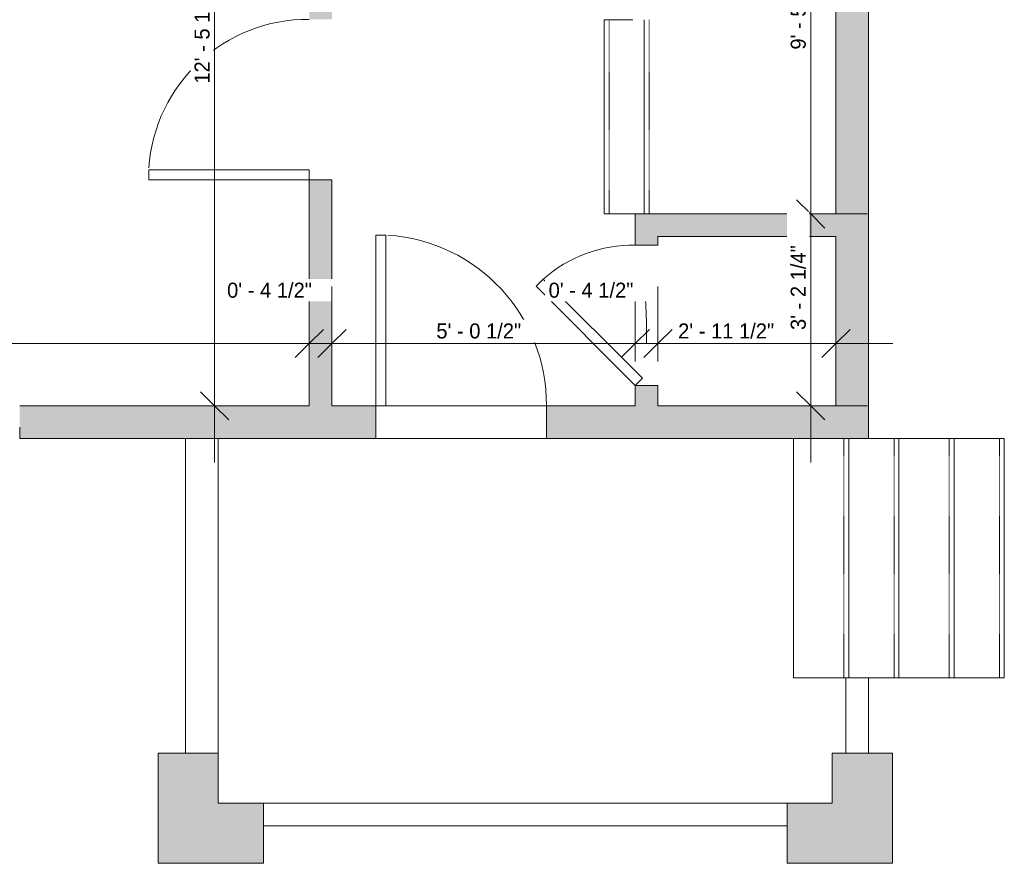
# Model space of a CAD drawing. Header units: inches. Extents: x -243 to 190, y -137 to 471.
# Tile 2 of 5: x -91 to 105, y -137 to 31. Entities that reach past the tile are written whole.
import ezdxf

# ---------------------------------------------------------------- set-up
doc = ezdxf.new("R2010")
doc.units = ezdxf.units.IN
doc.header["$MEASUREMENT"] = 0
doc.linetypes.add('Dash', pattern=[0.23622, 0.11811, -0.11811])
doc.linetypes.add('Overhead', pattern=[0.15625, 0.09375, -0.0625])
for name, color, linetype, lineweight in [('A-ANNO-DIMS', 211, 'Continuous', 9), ('A-ANNO-DIMS-96', 211, 'Continuous', 9), ('A-AREA', 32, 'Continuous', 9), ('A-DOOR', 31, 'Continuous', 9), ('A-FLOR', 192, 'Continuous', 9), ('A-WALL', 90, 'Continuous', 9), ('A-WALL-PATT', 111, 'Continuous', 9), ('S-STRS', 90, 'Continuous', 9)]:
    doc.layers.add(name, color=color, linetype=linetype, lineweight=lineweight)
doc.styles.add('Inter', font='txt', dxfattribs={"height": 3})
doc.dimstyles.new('Linear_-_1_32__Inter__Imperial__SMALL', dxfattribs={"dimscale": 12, "dimtxt": 3.97594, "dimasz": 0.46875, "dimexe": 0.944882, "dimexo": 0.629921, "dimgap": 0, "dimtad": 1, "dimrnd": 0.25, "dimzin": 1, "dimdsep": 46, "dimlunit": 4, "dimtxsty": 'Inter', "dimblk1": 'OBLIQUE', "dimblk2": 'OBLIQUE', "dimsah": 1, "dimcen": 0.09, "dimdle": 0.944882, "dimazin": 0, "dimtfac": 1, "dimtdec": 4, "dimtix": 1, "dimtmove": 0, "dimatfit": 3, "dimfxl": 1, "dimtvp": 1, "dimtfill": 1, "dimfrac": 2, "dimtolj": 1, "dimtzin": 0, "dimarcsym": 2})
doc.dimstyles.new('Linear_-_1_32__Inter__Imperial__SMALL_1', dxfattribs={"dimscale": 12, "dimtxt": 3.97594, "dimasz": 0.46875, "dimexe": 0.944882, "dimexo": 0.629921, "dimgap": 0, "dimtad": 1, "dimrnd": 0.25, "dimzin": 1, "dimdsep": 46, "dimlunit": 4, "dimtxsty": 'Inter', "dimblk1": 'OBLIQUE', "dimblk2": 'OBLIQUE', "dimsah": 1, "dimcen": 0.09, "dimdle": 0.944882, "dimazin": 0, "dimtfac": 1, "dimtdec": 4, "dimtix": 1, "dimtmove": 1, "dimatfit": 3, "dimfxl": 1, "dimtvp": 1, "dimtfill": 1, "dimfrac": 2, "dimtolj": 1, "dimtzin": 0, "dimarcsym": 2})
doc.dimstyles.new('Linear_-_1_32__Inter__Imperial__SMALL_2', dxfattribs={"dimscale": 12, "dimtxt": 3.97594, "dimasz": 0.46875, "dimexe": 0.944882, "dimexo": 0.629921, "dimgap": 0, "dimtad": 1, "dimrnd": 0.25, "dimzin": 1, "dimdsep": 46, "dimlunit": 4, "dimtxsty": 'Inter', "dimblk1": 'OBLIQUE', "dimblk2": 'OBLIQUE', "dimsah": 1, "dimcen": 0.09, "dimdle": 0.944882, "dimazin": 0, "dimtfac": 1, "dimtdec": 4, "dimtix": 1, "dimtmove": 2, "dimatfit": 3, "dimfxl": 1, "dimtvp": 1, "dimtfill": 1, "dimfrac": 2, "dimtolj": 1, "dimtzin": 0, "dimarcsym": 2})

# ---------------------------------------------------------------- blocks, each defined once
blk = doc.blocks.new('Planitar - Single Door_Flush Panel - 2_-10_ x 6_-8_-3078108-102_1 - Main Floor DIM')
at = {"layer": 'A-DOOR', "lineweight": 18}
for p, q in [((15, -3.25), (15, -37.27)), ((17.01, -3.25), (15, -3.25)), ((17.01, -3.25), (17.01, -37.27)), ((17.01, -37.27), (15, -37.27))]:
    blk.add_line(p, q, dxfattribs=at)
at = {"layer": 'A-DOOR'}
blk.add_arc((16.78, -3.55), 33.79, 179.4911, 266.2584, dxfattribs=at)
blk = doc.blocks.new('Planitar - Single Door_Flush Panel - 2_-4_ x 6_-8_ _45-3078109-102_1 - Main Floor DIM')
at = {"layer": 'A-DOOR', "lineweight": 18}
for p, q in [((12.58, -0.83), (-7.22, -20.63)), ((14, -2.25), (12.58, -0.83)), ((14, -2.25), (-5.8, -22.05)), ((-5.8, -22.05), (-7.22, -20.63))]:
    blk.add_line(p, q, dxfattribs=at)
at = {"layer": 'A-DOOR'}
blk.add_arc((13.46, -2.55), 27.46, 179.3828, 221.1649, dxfattribs=at)
blk = doc.blocks.new('Planitar - Single Door_Flush Panel - 2_-8_ x 6_-8_-3078092-102_1 - Main Floor DIM')
at = {"layer": 'A-DOOR', "lineweight": 18}
for p, q in [((14, -2.25), (14, -34.26)), ((16, -2.25), (14, -2.25)), ((16, -2.25), (16, -34.26)), ((16, -34.26), (14, -34.26))]:
    blk.add_line(p, q, dxfattribs=at)
at = {"layer": 'A-DOOR'}
blk.add_arc((15.77, -2.55), 31.78, 179.459, 266.1397, dxfattribs=at)
blk = doc.blocks.new('DIMBLOCK4-102_1 - Main Floor DIM')
at = {"layer": 'A-ANNO-DIMS-96'}
for p, q in [((-232.05, -36.9), (-232.05, -21.98)), ((-33.55, -36.9), (-33.55, -21.98)), ((-243.39, -33.32), (-33.55, -33.32)), ((-232.05, -33.32), (-232.05, -36.9)), ((-33.55, -33.32), (-33.55, -36.9))]:
    blk.add_line(p, q, dxfattribs=at)
at = {"layer": 'A-ANNO-DIMS-96', "lineweight": 35}
for p, q in [((-232.05, -33.32), (-229.23, -30.51)), ((-33.55, -33.32), (-30.73, -30.51)), ((-232.05, -33.32), (-234.86, -36.13)), ((-33.55, -33.32), (-36.36, -36.13))]:
    blk.add_line(p, q, dxfattribs=at)
at = {"layer": 'A-ANNO-DIMS-96', "color": 0, "insert": (-143.23, -29.33), "char_height": 3, "width": 25.0484, "attachment_point": 1, "line_spacing_factor": 0.993985, "style": 'Inter', "bg_fill": 3, "box_fill_scale": 1.25, "bg_fill_color": 256, "bg_fill_true_color": 13158600, "bg_fill_transparency": 0}
blk.add_mtext('16\' - 6 1/2"', dxfattribs=at)
blk = doc.blocks.new('_Oblique')
at = {"color": 0, "linetype": 'ByBlock', "lineweight": -2}
blk.add_line((-0.5, -0.5), (0.5, 0.5), dxfattribs=at)
blk = doc.blocks.new('DIMBLOCK5-102_1 - Main Floor DIM')
at = {"layer": 'A-ANNO-DIMS-96'}
for p, q in [((-33.55, -36.9), (-33.55, -21.98)), ((-29.05, -36.9), (-29.05, -21.98)), ((-33.55, -33.32), (-29.05, -33.32)), ((-33.55, -33.32), (-33.55, -36.9)), ((-29.05, -33.32), (-29.05, -36.9))]:
    blk.add_line(p, q, dxfattribs=at)
at = {"layer": 'A-ANNO-DIMS-96', "lineweight": 35}
for p, q in [((-33.55, -33.32), (-30.73, -30.51)), ((-29.05, -33.32), (-26.23, -30.51)), ((-33.55, -33.32), (-36.36, -36.13)), ((-29.05, -33.32), (-31.86, -36.13))]:
    blk.add_line(p, q, dxfattribs=at)
at = {"layer": 'A-ANNO-DIMS-96', "color": 0, "insert": (-49.94, -21.2), "char_height": 3, "width": 22.7821, "attachment_point": 1, "line_spacing_factor": 0.993985, "style": 'Inter', "bg_fill": 3, "box_fill_scale": 1.25, "bg_fill_color": 256, "bg_fill_true_color": 13158600, "bg_fill_transparency": 0}
blk.add_mtext('0\' - 4 1/2"', dxfattribs=at)
blk = doc.blocks.new('DIMBLOCK6-102_1 - Main Floor DIM')
at = {"layer": 'A-ANNO-DIMS-96'}
for p, q in [((-29.05, -36.9), (-29.05, -21.98)), ((31.45, -36.9), (31.45, -21.98)), ((-29.05, -33.32), (31.45, -33.32)), ((-29.05, -33.32), (-29.05, -36.9)), ((31.45, -33.32), (31.45, -36.9))]:
    blk.add_line(p, q, dxfattribs=at)
at = {"layer": 'A-ANNO-DIMS-96', "lineweight": 35}
for p, q in [((-29.05, -33.32), (-26.23, -30.51)), ((31.45, -33.32), (34.27, -30.51)), ((-29.05, -33.32), (-31.86, -36.13)), ((31.45, -33.32), (28.64, -36.13))]:
    blk.add_line(p, q, dxfattribs=at)
at = {"layer": 'A-ANNO-DIMS-96', "color": 0, "insert": (-8.22, -29.33), "char_height": 3, "width": 22.6032, "attachment_point": 1, "line_spacing_factor": 0.993985, "style": 'Inter', "bg_fill": 3, "box_fill_scale": 1.25, "bg_fill_color": 256, "bg_fill_true_color": 13158600, "bg_fill_transparency": 0}
blk.add_mtext('5\' - 0 1/2"', dxfattribs=at)
blk = doc.blocks.new('DIMBLOCK7-102_1 - Main Floor DIM')
at = {"layer": 'A-ANNO-DIMS-96'}
for p, q in [((31.45, -36.9), (31.45, -21.98)), ((35.95, -36.9), (35.95, -21.98)), ((31.45, -33.32), (35.95, -33.32)), ((31.45, -33.32), (31.45, -36.9)), ((35.95, -33.32), (35.95, -36.9))]:
    blk.add_line(p, q, dxfattribs=at)
at = {"layer": 'A-ANNO-DIMS-96', "lineweight": 35}
for p, q in [((31.45, -33.32), (34.27, -30.51)), ((35.95, -33.32), (38.77, -30.51)), ((31.45, -33.32), (28.64, -36.13)), ((35.95, -33.32), (33.14, -36.13))]:
    blk.add_line(p, q, dxfattribs=at)
at = {"layer": 'A-ANNO-DIMS-96'}
blk.add_ellipse((33.14, -33.32), major_axis=(0, 10.61), ratio=0.052663, start_param=4.712389, end_param=6.283185, dxfattribs=at)
at = {"layer": 'A-ANNO-DIMS-96', "color": 0, "insert": (14.16, -21.2), "char_height": 3, "width": 22.7821, "attachment_point": 1, "line_spacing_factor": 0.993985, "style": 'Inter', "bg_fill": 3, "box_fill_scale": 1.25, "bg_fill_color": 256, "bg_fill_true_color": 13158600, "bg_fill_transparency": 0}
blk.add_mtext('0\' - 4 1/2"', dxfattribs=at)
blk = doc.blocks.new('DIMBLOCK8-102_1 - Main Floor DIM')
at = {"layer": 'A-ANNO-DIMS-96'}
for p, q in [((35.95, -36.9), (35.95, -21.98)), ((71.45, -36.9), (71.45, -21.98)), ((35.95, -33.32), (82.79, -33.32)), ((35.95, -33.32), (35.95, -36.9)), ((71.45, -33.32), (71.45, -36.9))]:
    blk.add_line(p, q, dxfattribs=at)
at = {"layer": 'A-ANNO-DIMS-96', "lineweight": 35}
for p, q in [((35.95, -33.32), (38.77, -30.51)), ((71.45, -33.32), (74.27, -30.51)), ((35.95, -33.32), (33.14, -36.13)), ((71.45, -33.32), (68.64, -36.13))]:
    blk.add_line(p, q, dxfattribs=at)
at = {"layer": 'A-ANNO-DIMS-96', "color": 0, "insert": (39.99, -29.33), "char_height": 3, "width": 24.1538, "attachment_point": 1, "line_spacing_factor": 0.993985, "style": 'Inter', "bg_fill": 3, "box_fill_scale": 1.25, "bg_fill_color": 256, "bg_fill_true_color": 13158600, "bg_fill_transparency": 0}
blk.add_mtext('2\' - 11 1/2"', dxfattribs=at)
blk = doc.blocks.new('DIMBLOCK16-102_1 - Main Floor DIM')
at = {"layer": 'A-ANNO-DIMS-96', "lineweight": 35}
for p, q in [((-52.44, 103.56), (-55.25, 106.37)), ((-52.44, 103.56), (-49.63, 100.74)), ((-52.44, -45.75), (-55.25, -42.94)), ((-52.44, -45.75), (-49.63, -48.56))]:
    blk.add_line(p, q, dxfattribs=at)
at = {"layer": 'A-ANNO-DIMS-96'}
for p, q in [((-56.02, 103.56), (-41.1, 103.56)), ((-52.44, 103.56), (-56.02, 103.56)), ((-52.44, 103.56), (-52.44, -57.09)), ((-56.02, -45.75), (-41.1, -45.75)), ((-52.44, -45.75), (-56.02, -45.75))]:
    blk.add_line(p, q, dxfattribs=at)
at = {"layer": 'A-ANNO-DIMS-96', "color": 0, "insert": (-56.44, 18.49), "char_height": 3, "width": 24.9888, "attachment_point": 1, "rotation": 90, "line_spacing_factor": 0.993985, "style": 'Inter', "bg_fill": 3, "box_fill_scale": 1.25, "bg_fill_color": 256, "bg_fill_true_color": 13158600, "bg_fill_transparency": 0}
blk.add_mtext('12\' - 5 1/4"', dxfattribs=at)
blk = doc.blocks.new('DIMBLOCK21-102_1 - Main Floor DIM')
at = {"layer": 'A-ANNO-DIMS-96', "lineweight": 35}
for p, q in [((66.43, 105.56), (63.62, 108.37)), ((66.43, 105.56), (69.24, 102.74)), ((66.43, -7.5), (63.62, -4.69)), ((66.43, -7.5), (69.24, -10.31))]:
    blk.add_line(p, q, dxfattribs=at)
at = {"layer": 'A-ANNO-DIMS-96'}
for p, q in [((62.85, 105.56), (77.77, 105.56)), ((66.43, 105.56), (62.85, 105.56)), ((66.43, 105.56), (66.43, -7.5)), ((62.85, -7.5), (77.77, -7.5)), ((66.43, -7.5), (62.85, -7.5))]:
    blk.add_line(p, q, dxfattribs=at)
at = {"layer": 'A-ANNO-DIMS-96', "color": 0, "insert": (62.43, 25.28), "char_height": 3, "width": 14.1345, "attachment_point": 1, "rotation": 90, "line_spacing_factor": 0.993985, "style": 'Inter', "bg_fill": 3, "box_fill_scale": 1.25, "bg_fill_color": 256, "bg_fill_true_color": 13158600, "bg_fill_transparency": 0}
blk.add_mtext('9\' - 5"', dxfattribs=at)
blk = doc.blocks.new('DIMBLOCK22-102_1 - Main Floor DIM')
at = {"layer": 'A-ANNO-DIMS-96', "lineweight": 35}
for p, q in [((66.43, -7.5), (63.62, -4.69)), ((66.43, -7.5), (69.24, -10.31)), ((66.43, -45.75), (63.62, -42.94)), ((66.43, -45.75), (69.24, -48.56))]:
    blk.add_line(p, q, dxfattribs=at)
at = {"layer": 'A-ANNO-DIMS-96'}
for p, q in [((62.85, -7.5), (77.77, -7.5)), ((66.43, -7.5), (62.85, -7.5)), ((66.43, -7.5), (66.43, -57.09)), ((62.85, -45.75), (77.77, -45.75)), ((66.43, -45.75), (62.85, -45.75))]:
    blk.add_line(p, q, dxfattribs=at)
at = {"layer": 'A-ANNO-DIMS-96', "color": 0, "insert": (62.43, -30.64), "char_height": 3, "width": 22.8418, "attachment_point": 1, "rotation": 90, "line_spacing_factor": 0.993985, "style": 'Inter', "bg_fill": 3, "box_fill_scale": 1.25, "bg_fill_color": 256, "bg_fill_true_color": 13158600, "bg_fill_transparency": 0}
blk.add_mtext('3\' - 2 1/4"', dxfattribs=at)

msp = doc.modelspace()

# ---------------------------------------------------------------- hatches: boundary and pattern name
at = {"layer": 'A-WALL-PATT'}
h = msp.add_hatch(color=9, dxfattribs=at)
h.paths.add_polyline_path([(71.453, -52.25), (77.953, -52.25), (77.953, 65.801), (71.453, 65.801), (71.453, -45.75)], flags=0)
h.paths.add_polyline_path([(77.953, 97.809), (77.953, 156.593), (71.453, 156.593), (71.453, 97.809)], flags=0)
h = msp.add_hatch(color=9, dxfattribs=at)
h.paths.add_polyline_path([(-29.047, -45.75), (-29.047, -0.699), (-33.547, -0.699), (-33.547, -45.75)], flags=0)
h.paths.add_polyline_path([(-29.047, 31.309), (-29.047, 103.555), (-33.547, 103.555), (-33.547, 31.309)], flags=0)
h = msp.add_hatch(color=9, dxfattribs=at)
h.paths.add_polyline_path([(31.453, -45.75), (35.953, -45.75), (35.953, -41.695), (31.453, -41.695)], flags=0)
h.paths.add_polyline_path([(31.453, -13.695), (35.953, -13.695), (35.953, -7.5), (31.453, -7.5)], flags=0)
for points in [[(35.953, -12), (71.453, -12), (71.453, -7.5), (35.953, -7.5)], [(13.711, -52.25), (71.453, -52.25), (71.453, -45.75), (13.711, -45.75)], [(-63.707, -137), (-51.707, -137), (-51.707, -115), (-63.707, -115)], [(70.703, -125), (82.703, -125), (82.703, -115), (70.703, -115)], [(-51.707, -137), (-42.707, -137), (-42.707, -125), (-51.707, -125)], [(61.703, -137), (82.703, -137), (82.703, -125), (61.703, -125)]]:
    msp.add_hatch(color=9, dxfattribs=at).paths.add_polyline_path(points, flags=0)
h = msp.add_hatch(color=9, dxfattribs=at)
h.paths.add_polyline_path([(-20.305, -52.25), (-20.305, -45.75), (-91.297, -45.75), (-91.297, -52.25), (-28.095, -52.25)], flags=0)
h.paths.add_polyline_path([(-173.297, -52.25), (-173.297, -45.75), (-232.047, -45.75), (-232.047, -52.25), (-211.448, -52.25)], flags=0)
h.paths.add_polyline_path([(-121.297, -52.25), (-115.297, -52.25), (-115.297, -45.75), (-121.297, -45.75), (-121.297, -50.018)], flags=0)
h.paths.add_polyline_path([(-145.297, -52.25), (-145.297, -45.75), (-149.297, -45.75), (-149.297, -52.25)], flags=0)

# ---------------------------------------------------------------- linework, layer by layer
at = {"layer": 'A-AREA', "linetype": 'Dash'}
msp.add_line((70.703, -100), (63.024, -100), dxfattribs=at)
at = {"layer": 'A-FLOR'}
for p, q in [((-20.305, -45.75), (13.711, -45.75)), ((13.711, -52.25), (-20.305, -52.25)), ((63.024, -100), (63.024, -52.25)), ((73.453, -100), (63.024, -100))]:
    msp.add_line(p, q, dxfattribs=at)
at = {"layer": 'A-WALL'}
for p, q in [((77.953, -52.25), (77.953, 65.801)), ((71.453, 53.457), (71.453, -7.5)), ((-33.547, -0.699), (-33.547, -45.75)), ((-29.047, -0.699), (-33.547, -0.699)), ((-29.047, -45.75), (-29.047, -0.699)), ((31.453, -7.5), (31.453, -13.695)), ((71.453, -7.5), (31.453, -7.5)), ((31.453, -13.695), (35.953, -13.695)), ((35.953, -13.695), (35.953, -12)), ((35.953, -12), (71.453, -12)), ((71.453, -12), (71.453, -45.75)), ((35.953, -41.695), (31.453, -41.695)), ((31.453, -41.695), (31.453, -45.75)), ((35.953, -45.75), (35.953, -41.695)), ((-33.547, -45.75), (-91.297, -45.75)), ((-20.305, -45.75), (-29.047, -45.75)), ((-20.305, -52.25), (-20.305, -45.75)), ((31.453, -45.75), (13.711, -45.75)), ((13.711, -45.75), (13.711, -52.25)), ((71.453, -45.75), (35.953, -45.75)), ((-91.297, -50.018), (-91.297, -52.25)), ((-91.297, -52.25), (-20.305, -52.25)), ((-58.207, -115), (-58.207, -52.25)), ((-51.707, -52.25), (-51.707, -125)), ((13.711, -52.25), (77.953, -52.25)), ((73.453, -115), (73.453, -100)), ((73.453, -100), (77.953, -100)), ((77.953, -100), (77.953, -115)), ((-51.707, -115), (-63.707, -115)), ((-63.707, -115), (-63.707, -137)), ((82.703, -115), (70.703, -115)), ((70.703, -115), (70.703, -125)), ((82.703, -137), (82.703, -115)), ((-51.707, -125), (70.703, -125)), ((-42.707, -137), (-42.707, -125)), ((61.703, -125), (61.703, -137)), ((61.703, -129.5), (-42.707, -129.5)), ((-63.707, -137), (-42.707, -137)), ((61.703, -137), (82.703, -137))]:
    msp.add_line(p, q, dxfattribs=at)
at = {"layer": 'S-STRS'}
for p, q in [((25.236, 31.25), (25.236, -7.5)), ((25.236, 31.25), (30.953, 31.25)), ((33.236, 31.25), (33.236, -7.5)), ((25.236, -7.5), (31.453, -7.5)), ((63.024, -100), (63.024, -52.25)), ((74.024, -100), (74.024, -52.25)), ((84.024, -52.25), (77.953, -52.25)), ((95.024, -52.25), (84.024, -52.25)), ((84.024, -100), (84.024, -52.25)), ((105.024, -52.25), (95.024, -52.25)), ((95.024, -100), (95.024, -52.25)), ((105.024, -100), (105.024, -52.25)), ((84.024, -100), (77.953, -100)), ((95.024, -100), (84.024, -100)), ((105.024, -100), (95.024, -100))]:
    msp.add_line(p, q, dxfattribs=at)
at = {"layer": 'S-STRS', "linetype": 'Overhead'}
for p, q in [((26.22, 31.25), (26.22, -7.5)), ((34.22, 31.25), (34.22, -7.5)), ((73.039, -100), (73.039, -52.25)), ((83.039, -100), (83.039, -52.25)), ((94.039, -100), (94.039, -52.25)), ((104.039, -100), (104.039, -52.25))]:
    msp.add_line(p, q, dxfattribs=at)

# ---------------------------------------------------------------- block references
at = {"layer": 'A-DOOR'}
for name, p, rotation in [('Planitar - Single Door_Flush Panel - 2_-8_ x 6_-8_-3078092-102_1 - Main Floor DIM', (-31.297, 15.305), 269.9999999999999), ('Planitar - Single Door_Flush Panel - 2_-10_ x 6_-8_-3078108-102_1 - Main Floor DIM', (-3.297, -49), 180), ('Planitar - Single Door_Flush Panel - 2_-4_ x 6_-8_ _45-3078109-102_1 - Main Floor DIM', (33.703, -27.695), 269.9999999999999)]:
    msp.add_blockref(name, p, dxfattribs=dict(at, rotation=rotation))

# ---------------------------------------------------------------- next in the draw order: dimensions: what is measured, and where the dimension line sits
at = {"layer": 'A-ANNO-DIMS'}
dim = msp.add_linear_dim(base=(66.4284, -7.5), p1=(70.4058, 105.5551), p2=(70.4058, -7.5), angle=90, dimstyle='Linear_-_1_32__Inter__Imperial__SMALL_2', override={"dimpost": '<>', "dimfxl": 113.055118}, dxfattribs=at)
dim.commit()
dim.dimension.update_dxf_attribs({"geometry": 'DIMBLOCK21-102_1 - Main Floor DIM', "text_midpoint": (64.4344, 32.3432), "dimtype": 160, "text_rotation": 90})
dim = msp.add_linear_dim(base=(-33.547, -33.321), p1=(-232.047, -29.343), p2=(-33.547, -29.343), dimstyle='Linear_-_1_32__Inter__Imperial__SMALL', override={"dimpost": '<>', "dimfxl": 198.5}, dxfattribs=at)
dim.commit()
dim.dimension.update_dxf_attribs({"geometry": 'DIMBLOCK4-102_1 - Main Floor DIM', "text_midpoint": (-132.797, -31.525)})

# ---------------------------------------------------------------- next in the draw order: dimensions: what is measured, and where the dimension line sits
dim = msp.add_linear_dim(base=(-29.047, -33.321), p1=(-33.547, -29.343), p2=(-29.047, -29.343), dimstyle='Linear_-_1_32__Inter__Imperial__SMALL_2', override={"dimpost": '<>', "dimfxl": 4.5}, dxfattribs=at)
dim.commit()
dim.dimension.update_dxf_attribs({"geometry": 'DIMBLOCK5-102_1 - Main Floor DIM', "text_midpoint": (-38.549, -23.2), "dimtype": 160})

# ---------------------------------------------------------------- next in the draw order: dimensions: what is measured, and where the dimension line sits
dim = msp.add_linear_dim(base=(-52.4418, -45.75), p1=(-48.4643, 103.5551), p2=(-48.4643, -45.75), angle=90, dimstyle='Linear_-_1_32__Inter__Imperial__SMALL', override={"dimpost": '<>', "dimfxl": 149.305118}, dxfattribs=at)
dim.commit()
dim.dimension.update_dxf_attribs({"geometry": 'DIMBLOCK16-102_1 - Main Floor DIM', "text_midpoint": (-54.2377, 28.9026)})
dim = msp.add_linear_dim(base=(31.453, -33.321), p1=(-29.047, -29.343), p2=(31.453, -29.343), dimstyle='Linear_-_1_32__Inter__Imperial__SMALL', override={"dimpost": '<>', "dimfxl": 60.5}, dxfattribs=at)
dim.commit()
dim.dimension.update_dxf_attribs({"geometry": 'DIMBLOCK6-102_1 - Main Floor DIM', "text_midpoint": (1.203, -31.525)})

# ---------------------------------------------------------------- next in the draw order: dimensions: what is measured, and where the dimension line sits
dim = msp.add_linear_dim(base=(35.953, -33.321), p1=(31.453, -29.343), p2=(35.953, -29.343), dimstyle='Linear_-_1_32__Inter__Imperial__SMALL_1', override={"dimpost": '<>', "dimfxl": 4.5}, dxfattribs=at)
dim.commit()
dim.dimension.update_dxf_attribs({"geometry": 'DIMBLOCK7-102_1 - Main Floor DIM', "text_midpoint": (25.55, -23.2), "dimtype": 160})

# ---------------------------------------------------------------- next in the draw order: dimensions: what is measured, and where the dimension line sits
dim = msp.add_linear_dim(base=(71.453, -33.321), p1=(35.953, -29.343), p2=(71.453, -29.343), dimstyle='Linear_-_1_32__Inter__Imperial__SMALL_2', override={"dimpost": '<>', "dimfxl": 35.5}, dxfattribs=at)
dim.commit()
dim.dimension.update_dxf_attribs({"geometry": 'DIMBLOCK8-102_1 - Main Floor DIM', "text_midpoint": (52.068, -31.327), "dimtype": 160})

# ---------------------------------------------------------------- next in the draw order: dimensions: what is measured, and where the dimension line sits
dim = msp.add_linear_dim(base=(66.428, -45.75), p1=(70.406, -7.5), p2=(70.406, -45.75), angle=90, dimstyle='Linear_-_1_32__Inter__Imperial__SMALL_2', override={"dimpost": '<>', "dimfxl": 38.25}, dxfattribs=at)
dim.commit()
dim.dimension.update_dxf_attribs({"geometry": 'DIMBLOCK22-102_1 - Main Floor DIM', "text_midpoint": (64.434, -19.219), "dimtype": 160, "text_rotation": 90})

doc.saveas('drawing.dxf')
